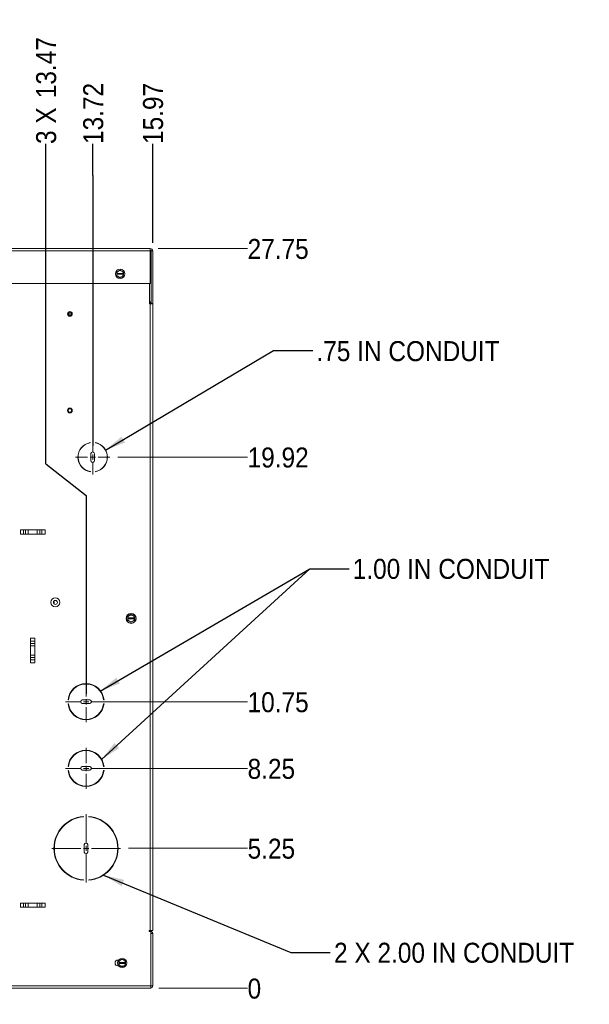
# Paper-space layout '3' of a CAD drawing. Header units: inches. Extents: x 1 to 109, y 1 to 85.
# Tile 44 of 107: x 20 to 37, y 36 to 67. Entities that reach past the tile are written whole.
import ezdxf

# ---------------------------------------------------------------- set-up
doc = ezdxf.new("R2010")
doc.units = ezdxf.units.IN
doc.header["$MEASUREMENT"] = 0
doc.layers.add('FORMAT', color=7, linetype='Continuous')
doc.styles.add('SLDTEXTSTYLE0', font='GOTHIC.TTF', dxfattribs={"width": 0.913})
doc.styles.get("Standard").update_dxf_attribs({"font": 'GOTHIC.TTF'})
doc.dimstyles.new('SLDDIMSTYLE0', dxfattribs={"dimtxt": 0.625, "dimasz": 0.65, "dimexe": 0, "dimexo": 0.0625, "dimgap": 0.15625, "dimtad": 0, "dimtih": 1, "dimtoh": 1, "dimdec": 0, "dimlfac": 1.2, "dimrnd": 1e-09, "dimzin": 12, "dimdsep": 46, "dimtxsty": 'SLDTEXTSTYLE0', "dimblk1": 'NONE', "dimblk2": 'NONE', "dimsah": 1, "dimcen": 0.09, "dimadec": 0, "dimazin": 3, "dimtfac": 1, "dimtdec": 0, "dimtofl": 0, "dimtmove": 0, "dimatfit": 3, "dimldrblk": 'NONE', "dimfxl": 1, "dimfrac": 2, "dimtolj": 1, "dimtzin": 12, "dimarcsym": 0})
doc.dimstyles.new('SLDDIMSTYLE1', dxfattribs={"dimtxt": 0.625, "dimasz": 0.65, "dimexe": 0, "dimexo": 0.0625, "dimgap": 0.15625, "dimtad": 0, "dimtih": 1, "dimtoh": 1, "dimlfac": 1.2, "dimrnd": 1e-09, "dimzin": 12, "dimdsep": 46, "dimtxsty": 'SLDTEXTSTYLE0', "dimblk1": 'NONE', "dimblk2": 'NONE', "dimsah": 1, "dimcen": 0.09, "dimadec": 0, "dimazin": 3, "dimtfac": 1, "dimtofl": 0, "dimtmove": 0, "dimatfit": 3, "dimldrblk": 'NONE', "dimfxl": 1, "dimfrac": 2, "dimtolj": 1, "dimtzin": 12, "dimarcsym": 0})
doc.dimstyles.new('SLDDIMSTYLE2', dxfattribs={"dimtxt": 0, "dimasz": 0.65, "dimexe": 0, "dimexo": 0.0625, "dimgap": 0, "dimtad": 0, "dimtih": 1, "dimtoh": 1, "dimdec": 0, "dimrnd": 1e-09, "dimzin": 0, "dimdsep": 46, "dimtxsty": 'STANDARD', "dimsah": 1, "dimcen": 0.09, "dimadec": 0, "dimazin": 0, "dimtfac": 0.65, "dimtdec": 0, "dimtofl": 0, "dimtmove": 0, "dimatfit": 3, "dimfxl": 1, "dimfrac": 2, "dimtolj": 1, "dimtzin": 0, "dimarcsym": 0})

# ---------------------------------------------------------------- blocks, each defined once
blk = doc.blocks.new('_D_89')
at = {"layer": 'FORMAT', "color": 1, "ltscale": 5}
for p, q in [((20.458, 52.784), (20.458, 62.785)), ((20.458, 52.784), (21.715, 51.799)), ((21.715, 51.799), (21.715, 45.599))]:
    blk.add_line(p, q, dxfattribs=at)
at = {"layer": 'FORMAT', "color": 1, "ltscale": 5, "char_height": 0.625, "attachment_point": 1, "rotation": 90, "style": 'SLDTEXTSTYLE0'}
for s, insert in [('13.47', (20.156, 64.216)), ('3 X ', (20.156, 62.785))]:
    blk.add_mtext(s, dxfattribs=dict(at, insert=insert))
blk = doc.blocks.new('_NONE')
blk = doc.blocks.new('_D_90')
at = {"layer": 'FORMAT', "color": 1, "ltscale": 5}
for p, q in [((21.929, 61.801), (21.929, 62.785)), ((21.929, 61.801), (21.924, 60.816)), ((21.924, 60.816), (21.924, 53.353))]:
    blk.add_line(p, q, dxfattribs=at)
at = {"layer": 'FORMAT', "color": 1, "ltscale": 5, "insert": (21.627, 62.785), "char_height": 0.625, "attachment_point": 1, "rotation": 90, "style": 'SLDTEXTSTYLE0'}
blk.add_mtext('13.72', dxfattribs=at)
blk = doc.blocks.new('_D_91')
at = {"layer": 'FORMAT', "color": 1, "ltscale": 5}
blk.add_line((23.799, 59.691), (23.799, 62.785), dxfattribs=at)
at = {"layer": 'FORMAT', "color": 1, "ltscale": 5, "insert": (23.497, 62.785), "char_height": 0.625, "attachment_point": 1, "rotation": 90, "style": 'SLDTEXTSTYLE0'}
blk.add_mtext('15.97', dxfattribs=at)
blk = doc.blocks.new('_D_92')
at = {"color": 1, "linetype": 'Continuous', "lineweight": 0, "ltscale": 5}
blk.add_line((23.986, 36.391), (26.765, 36.391), dxfattribs=at)
at = {"color": 1, "linetype": 'Continuous', "lineweight": 0, "ltscale": 5, "insert": (26.765, 36.693), "char_height": 0.625, "attachment_point": 1, "style": 'SLDTEXTSTYLE0'}
blk.add_mtext('0', dxfattribs=at)
blk = doc.blocks.new('_D_93')
at = {"color": 1, "linetype": 'Continuous', "lineweight": 0, "ltscale": 5}
blk.add_line((23.038, 40.766), (26.765, 40.766), dxfattribs=at)
at = {"color": 1, "linetype": 'Continuous', "lineweight": 0, "ltscale": 5, "insert": (26.765, 41.068), "char_height": 0.625, "attachment_point": 1, "style": 'SLDTEXTSTYLE0'}
blk.add_mtext('5.25', dxfattribs=at)
blk = doc.blocks.new('_D_94')
at = {"color": 1, "linetype": 'Continuous', "lineweight": 0, "ltscale": 5}
blk.add_line((22.132, 43.262), (26.765, 43.262), dxfattribs=at)
at = {"color": 1, "linetype": 'Continuous', "lineweight": 0, "ltscale": 5, "insert": (26.765, 43.564), "char_height": 0.625, "attachment_point": 1, "style": 'SLDTEXTSTYLE0'}
blk.add_mtext('8.25', dxfattribs=at)
blk = doc.blocks.new('_D_95')
at = {"color": 1, "linetype": 'Continuous', "lineweight": 0, "ltscale": 5}
blk.add_line((22.132, 45.345), (26.765, 45.345), dxfattribs=at)
at = {"color": 1, "linetype": 'Continuous', "lineweight": 0, "ltscale": 5, "insert": (26.765, 45.647), "char_height": 0.625, "attachment_point": 1, "style": 'SLDTEXTSTYLE0'}
blk.add_mtext('10.75', dxfattribs=at)
blk = doc.blocks.new('_D_96')
at = {"color": 1, "linetype": 'Continuous', "lineweight": 0, "ltscale": 5}
blk.add_line((22.713, 52.995), (26.765, 52.995), dxfattribs=at)
at = {"color": 1, "linetype": 'Continuous', "lineweight": 0, "ltscale": 5, "insert": (26.765, 53.297), "char_height": 0.625, "attachment_point": 1, "style": 'SLDTEXTSTYLE0'}
blk.add_mtext('19.92', dxfattribs=at)
blk = doc.blocks.new('_D_97')
at = {"color": 1, "linetype": 'Continuous', "lineweight": 0, "ltscale": 5}
blk.add_line((23.975, 59.515), (26.765, 59.515), dxfattribs=at)
at = {"color": 1, "linetype": 'Continuous', "lineweight": 0, "ltscale": 5, "insert": (26.765, 59.817), "char_height": 0.625, "attachment_point": 1, "style": 'SLDTEXTSTYLE0'}
blk.add_mtext('27.75', dxfattribs=at)
blk = doc.blocks.new('SW_CENTERMARKSYMBOL_14')
at = {"color": 0, "linetype": 'Continuous', "lineweight": 0, "ltscale": 5}
for p, q in [((0, 0.167), (0, 1.073)), ((-0.167, 0), (-1.073, 0)), ((0, 0), (-0.083, 0)), ((0, 0), (0, 0.083)), ((0, 0), (0, -0.083)), ((0, 0), (0.083, 0)), ((0.167, 0), (1.073, 0)), ((0, -0.167), (0, -1.073))]:
    blk.add_line(p, q, dxfattribs=at)
blk = doc.blocks.new('SW_CENTERMARKSYMBOL_15')
at = {"color": 0, "linetype": 'Continuous', "lineweight": 0, "ltscale": 5}
for p, q in [((0, 0.167), (0, 0.637)), ((-0.167, 0), (-0.637, 0)), ((0, 0), (-0.083, 0)), ((0, 0), (0, 0.083)), ((0, 0), (0, -0.083)), ((0, 0), (0.083, 0)), ((0.167, 0), (0.637, 0)), ((0, -0.167), (0, -0.637))]:
    blk.add_line(p, q, dxfattribs=at)
blk = doc.blocks.new('SW_CENTERMARKSYMBOL_16')
at = {"color": 0, "linetype": 'Continuous', "lineweight": 0, "ltscale": 5}
for p, q in [((0, 0.167), (0, 0.637)), ((-0.167, 0), (-0.637, 0)), ((0, 0), (-0.083, 0)), ((0, 0), (0, 0.083)), ((0, 0), (0, -0.083)), ((0, 0), (0.083, 0)), ((0.167, 0), (0.637, 0)), ((0, -0.167), (0, -0.637))]:
    blk.add_line(p, q, dxfattribs=at)
blk = doc.blocks.new('SW_CENTERMARKSYMBOL_17')
at = {"color": 0, "linetype": 'Continuous', "lineweight": 0, "ltscale": 5}
for p, q in [((0, 0.167), (0, 0.54)), ((-0.167, 0), (-0.54, 0)), ((0, 0), (-0.083, 0)), ((0, 0), (0, 0.083)), ((0, 0), (0, -0.083)), ((0, 0), (0.083, 0)), ((0.167, 0), (0.54, 0)), ((0, -0.167), (0, -0.54))]:
    blk.add_line(p, q, dxfattribs=at)

psp = doc.layouts.new('3')

# ---------------------------------------------------------------- linework, layer by layer
at = {"color": 7, "linetype": 'Continuous', "lineweight": 15, "ltscale": 5}
for p, q in [((10.5197, 59.5146), (23.7249, 59.5146)), ((23.7249, 59.4406), (10.5197, 59.4406)), ((23.7249, 59.5106), (23.7249, 59.5146)), ((23.7249, 59.5106), (23.7249, 59.4406)), ((23.7249, 59.4406), (23.7249, 58.4231)), ((23.7491, 57.7981), (23.7491, 59.4406)), ((23.7491, 59.4406), (23.7989, 59.4406)), ((23.7989, 57.7981), (23.7989, 59.4406)), ((22.692, 58.7934), (22.7277, 58.814)), ((22.7277, 58.814), (22.7633, 58.8346)), ((22.7962, 58.8346), (22.8318, 58.814)), ((22.8318, 58.814), (22.8675, 58.7934)), ((22.6756, 58.7368), (22.6764, 58.7368)), ((22.6756, 58.7368), (22.6756, 58.7108)), ((22.6756, 58.6827), (22.6756, 58.7108)), ((22.6764, 58.7108), (22.6756, 58.7108)), ((22.8831, 58.7368), (22.6764, 58.7368)), ((22.6764, 58.7108), (22.8831, 58.7108)), ((22.7277, 58.6336), (22.692, 58.6542)), ((22.7633, 58.613), (22.7277, 58.6336)), ((22.8318, 58.6336), (22.7962, 58.613)), ((22.8675, 58.6542), (22.8318, 58.6336)), ((22.8831, 58.7368), (22.8839, 58.7368)), ((22.8839, 58.7108), (22.8831, 58.7108)), ((22.8839, 58.7108), (22.8839, 58.7368)), ((22.8839, 58.7108), (22.8839, 58.6827)), ((23.7249, 58.4231), (10.5197, 58.4231)), ((23.6947, 57.7863), (23.6947, 58.4231)), ((23.6947, 57.848), (23.7249, 57.848)), ((23.6947, 57.7981), (23.7249, 57.7981)), ((23.6947, 57.7863), (23.7197, 57.7863)), ((23.7197, 38.1982), (23.7197, 57.7863)), ((23.7197, 57.7863), (23.7987, 57.7863)), ((23.7249, 57.848), (23.7249, 57.7981)), ((23.7989, 57.7981), (23.7491, 57.7981)), ((23.7987, 57.7863), (23.7987, 38.1982)), ((21.1881, 57.5228), (21.1881, 57.4254)), ((21.2402, 57.5204), (21.2402, 57.4277)), ((21.8403, 53.4432), (21.8403, 53.4491)), ((22.007, 53.4491), (22.007, 53.4432)), ((21.8695, 53.1053), (21.8695, 52.8886)), ((21.9786, 52.8863), (21.9778, 53.103)), ((21.8557, 52.5376), (21.855, 52.5436)), ((22.007, 52.5461), (22.007, 52.5401)), ((19.6636, 50.7224), (19.6636, 50.5924)), ((19.6636, 50.7224), (20.4337, 50.7224)), ((19.6636, 50.5924), (20.4337, 50.5924)), ((19.7595, 50.5924), (19.7595, 50.7224)), ((19.8285, 50.7224), (19.8285, 50.5924)), ((19.9046, 50.5924), (19.9046, 50.7224)), ((20.1927, 50.7224), (20.1927, 50.5924)), ((20.2688, 50.5924), (20.2688, 50.7224)), ((20.3378, 50.7224), (20.3378, 50.5924)), ((20.4337, 50.5924), (20.4337, 50.7224)), ((20.7174, 48.4736), (20.6996, 48.4736)), ((20.7174, 48.4736), (20.7174, 48.4074)), ((23.0118, 48.046), (23.0118, 48.0629)), ((23.0362, 48.0237), (23.0718, 48.0443)), ((23.0718, 48.0443), (23.1075, 48.0648)), ((23.1404, 48.0648), (23.176, 48.0443)), ((23.176, 48.0443), (23.2116, 48.0237)), ((23.0118, 47.8452), (23.0118, 47.8621)), ((23.0197, 47.9671), (23.0206, 47.9671)), ((23.0197, 47.9671), (23.0197, 47.941)), ((23.0197, 47.9129), (23.0197, 47.941)), ((23.0206, 47.941), (23.0197, 47.941)), ((23.2273, 47.9671), (23.0206, 47.9671)), ((23.0206, 47.941), (23.2273, 47.941)), ((23.0718, 47.8638), (23.0362, 47.8844)), ((23.1075, 47.8433), (23.0718, 47.8638)), ((23.176, 47.8638), (23.1404, 47.8433)), ((23.2116, 47.8844), (23.176, 47.8638)), ((23.2273, 47.9671), (23.2281, 47.9671)), ((23.2281, 47.941), (23.2273, 47.941)), ((23.2281, 47.941), (23.2281, 47.9671)), ((23.2281, 47.941), (23.2281, 47.9129)), ((20.1137, 47.338), (19.9837, 47.338)), ((19.9837, 47.338), (19.9837, 46.568)), ((19.9837, 47.2422), (20.1137, 47.2422)), ((20.1137, 47.1731), (19.9837, 47.1731)), ((19.9837, 47.0971), (20.1137, 47.0971)), ((20.1137, 47.338), (20.1137, 46.568)), ((20.1137, 46.8089), (19.9837, 46.8089)), ((19.9837, 46.7328), (20.1137, 46.7328)), ((20.1137, 46.6638), (19.9837, 46.6638)), ((19.9837, 46.568), (20.1137, 46.568)), ((21.1525, 45.4116), (21.1651, 45.4116)), ((21.1651, 45.2866), (21.1525, 45.2866)), ((21.5487, 45.3532), (21.5487, 45.3449)), ((21.832, 45.4032), (21.5987, 45.4032)), ((21.5987, 45.2949), (21.832, 45.2949)), ((21.882, 45.3449), (21.882, 45.3532)), ((22.2655, 45.4116), (22.2781, 45.4116)), ((22.2781, 45.2866), (22.2655, 45.2866)), ((21.3699, 44.9162), (21.3528, 44.9141)), ((21.1525, 43.3282), (21.1651, 43.3282)), ((21.1651, 43.2032), (21.1525, 43.2032)), ((21.5487, 43.2699), (21.5487, 43.2616)), ((21.832, 43.3199), (21.5987, 43.3199)), ((21.5987, 43.2116), (21.832, 43.2116)), ((21.882, 43.2616), (21.882, 43.2699)), ((22.2655, 43.3282), (22.2781, 43.3282)), ((22.2781, 43.2032), (22.2655, 43.2032)), ((21.8131, 42.708), (21.6176, 42.708)), ((21.632, 41.7518), (21.632, 41.7643)), ((21.7987, 41.7643), (21.7987, 41.7518)), ((20.7591, 41.0653), (20.7591, 41.0203)), ((22.6341, 41.1658), (22.6341, 41.1334)), ((21.6612, 40.8824), (21.6612, 40.6491)), ((21.7195, 40.9324), (21.7112, 40.9324)), ((21.7695, 40.6491), (21.7695, 40.8824)), ((20.7591, 40.5111), (20.7591, 40.4662)), ((21.7112, 40.5991), (21.7195, 40.5991)), ((22.6341, 40.398), (22.6341, 40.3656)), ((20.871, 40.2496), (20.8564, 40.2496)), ((22.5743, 40.2496), (22.5597, 40.2496)), ((21.632, 39.7671), (21.632, 39.7797)), ((21.7987, 39.7797), (21.7987, 39.7671)), ((19.6636, 39.0557), (19.6636, 38.9257)), ((19.6636, 39.0557), (20.4337, 39.0557)), ((19.6636, 38.9257), (20.4337, 38.9257)), ((19.7595, 38.9257), (19.7595, 39.0557)), ((19.8285, 39.0557), (19.8285, 38.9257)), ((19.9046, 38.9257), (19.9046, 39.0557)), ((20.1927, 39.0557), (20.1927, 38.9257)), ((20.2688, 38.9257), (20.2688, 39.0557)), ((20.3378, 39.0557), (20.3378, 38.9257)), ((20.4337, 38.9257), (20.4337, 39.0557)), ((23.6886, 38.1982), (23.7197, 38.1982)), ((23.6886, 38.1982), (23.6886, 38.1671)), ((23.7197, 38.1819), (23.6886, 38.1819)), ((23.7987, 38.1982), (23.7197, 38.1982)), ((23.6886, 38.1671), (23.7364, 38.1671)), ((23.7364, 38.1671), (23.7364, 36.4696)), ((23.7364, 38.103), (23.7987, 38.103)), ((23.7987, 36.4696), (23.7987, 38.103)), ((22.7146, 37.273), (22.7324, 37.273)), ((22.7577, 37.2518), (22.7933, 37.2724)), ((22.7933, 37.2724), (22.829, 37.2929)), ((22.8619, 37.2929), (22.8975, 37.2724)), ((22.8975, 37.2724), (22.9331, 37.2518)), ((22.7324, 37.0913), (22.7146, 37.0913)), ((22.7412, 37.1952), (22.7421, 37.1952)), ((22.7412, 37.1952), (22.7412, 37.1691)), ((22.7412, 37.141), (22.7412, 37.1691)), ((22.7421, 37.1691), (22.7412, 37.1691)), ((22.9488, 37.1952), (22.7421, 37.1952)), ((22.7421, 37.1691), (22.9488, 37.1691)), ((22.7933, 37.0919), (22.7577, 37.1125)), ((22.829, 37.0714), (22.7933, 37.0919)), ((22.8975, 37.0919), (22.8619, 37.0714)), ((22.9331, 37.1125), (22.8975, 37.0919)), ((22.9488, 37.1952), (22.9496, 37.1952)), ((22.9496, 37.1691), (22.9488, 37.1691)), ((22.9496, 37.1691), (22.9496, 37.1952)), ((22.9496, 37.1691), (22.9496, 37.141)), ((23.7364, 36.4696), (10.5072, 36.4696)), ((23.7197, 36.3907), (10.5072, 36.3907)), ((23.7364, 36.3907), (23.7197, 36.3907)), ((23.7364, 36.4696), (23.7364, 36.3907)), ((23.7364, 36.4696), (23.7987, 36.4696))]:
    psp.add_line(p, q, dxfattribs=at)
at = {"color": 8, "linetype": 'Continuous', "lineweight": 15, "ltscale": 5}
for p, q in [((23.0285, 48.0632), (23.0285, 48.0778)), ((23.0285, 47.8303), (23.0285, 47.8449)), ((23.7197, 38.1671), (23.7197, 38.1819))]:
    psp.add_line(p, q, dxfattribs=at)
at = {"color": 7, "linetype": 'Continuous', "lineweight": 15, "ltscale": 5, "flags": 128}
for points in [[(23.7249, 57.7981), (23.7393, 57.7996), (23.7491, 57.8022)], [(21.5512, 44.8071), (21.5471, 44.8158), (21.5435, 44.8226)]]:
    psp.add_lwpolyline(points, dxfattribs=at)
at = {"color": 7, "linetype": 'Continuous', "lineweight": 15, "ltscale": 25}
for centre, radius in [((22.7797, 58.7238), 0.145), ((21.212, 57.4741), 0.0737), ((21.212, 57.4741), 0.0683), ((21.212, 57.4741), 0.0567), ((21.212, 57.4741), 0.0542), ((21.212, 54.4532), 0.0738), ((21.212, 54.4532), 0.0683), ((21.212, 54.4532), 0.0567), ((21.212, 54.4532), 0.0543), ((20.7578, 48.4538), 0.1435), ((20.7578, 48.4538), 0.0615), ((23.1239, 47.9541), 0.1562), ((23.1239, 47.9541), 0.145), ((22.8454, 37.1821), 0.145)]:
    psp.add_circle(centre, radius, dxfattribs=at)
for centre, radius, start, end in [((23.7249, 59.4406), 0.074, 0, 90), ((23.7249, 59.4406), 0.0242, 0, 90), ((22.7797, 58.7238), 0.112, 141.55462, 158.44538), ((22.7797, 58.7238), 0.1042, 120, 172.81924), ((22.7797, 58.7238), 0.1042, 60, 120), ((22.7797, 58.7238), 0.112, 81.55462, 98.44538), ((22.7797, 58.7238), 0.1042, 7.18076, 60), ((22.7797, 58.7238), 0.112, 21.55462, 38.44538), ((22.7797, 58.7238), 0.112, 201.55462, 218.44538), ((22.7797, 58.7238), 0.1042, 187.18076, 240), ((22.7797, 58.7238), 0.1042, 240, 300), ((22.7797, 58.7238), 0.112, 261.55462, 278.44538), ((22.7797, 58.7238), 0.1042, 300, 352.81924), ((22.7797, 58.7238), 0.112, 321.55462, 338.44538), ((23.7249, 57.8721), 0.0242, 270, 0), ((21.9237, 52.9946), 0.4621, 100.38972, 261.53721), ((21.9237, 52.9946), 0.4563, 100.52406, 261.34473), ((21.9237, 52.9946), 0.4621, 280.38972, 79.61028), ((21.9237, 52.9946), 0.4563, 280.52406, 79.47594), ((21.9237, 53.103), 0.0542, 359.99845, 177.55016), ((21.9241, 52.8863), 0.0546, 177.56852, 359.99962), ((23.1239, 47.9541), 0.112, 141.55462, 158.44538), ((23.1239, 47.9541), 0.1042, 120, 172.81924), ((23.1239, 47.9541), 0.1042, 60, 120), ((23.1239, 47.9541), 0.112, 81.55462, 98.44538), ((23.1239, 47.9541), 0.1042, 7.18076, 60), ((23.1239, 47.9541), 0.112, 21.55462, 38.44538), ((23.1239, 47.9541), 0.112, 201.55462, 218.44538), ((23.1239, 47.9541), 0.1042, 187.18076, 240), ((23.1239, 47.9541), 0.1042, 240, 300), ((23.1239, 47.9541), 0.112, 261.55462, 278.44538), ((23.1239, 47.9541), 0.1042, 300, 352.81924), ((23.1239, 47.9541), 0.112, 321.55462, 338.44538), ((21.7153, 45.3491), 0.5663, 6.33695, 173.66305), ((21.7153, 45.3491), 0.5537, 6.4806, 173.5194), ((21.7153, 45.3491), 0.5663, 186.33695, 353.66305), ((21.7153, 45.3491), 0.5537, 186.4806, 353.5194), ((21.5987, 45.3532), 0.05, 90, 180), ((21.5987, 45.3449), 0.05, 180, 270), ((21.832, 45.3532), 0.05, 0, 90), ((21.832, 45.3449), 0.05, 270, 0), ((21.7153, 43.2657), 0.5663, 6.33695, 173.66305), ((21.7153, 43.2657), 0.5537, 6.4806, 173.5194), ((21.7153, 43.2657), 0.5663, 186.33695, 353.66305), ((21.7153, 43.2657), 0.5538, 186.4806, 353.5194), ((21.5987, 43.2699), 0.05, 90, 180), ((21.5987, 43.2616), 0.05, 180, 270), ((21.832, 43.2699), 0.05, 0, 90), ((21.832, 43.2616), 0.05, 270, 0), ((21.7153, 40.7657), 1.0021, 94.77023, 265.22977), ((21.7153, 40.7657), 0.9896, 94.83063, 265.16937), ((21.7153, 40.7657), 1.0021, 274.77023, 85.22977), ((21.7153, 40.7657), 0.9896, 274.83063, 85.16937), ((21.7112, 40.8824), 0.05, 90, 180), ((21.7112, 40.6491), 0.05, 180, 270), ((21.7195, 40.8824), 0.05, 0, 90), ((21.7195, 40.6491), 0.05, 270, 0), ((23.7197, 38.103), 0.0789, 0, 90), ((22.7146, 37.1821), 0.0908, 90, 270), ((22.8454, 37.1821), 0.112, 141.55462, 158.44538), ((22.8454, 37.1821), 0.1042, 120, 172.81924), ((22.8454, 37.1821), 0.1042, 60, 120), ((22.8454, 37.1821), 0.112, 81.55462, 98.44538), ((22.8454, 37.1821), 0.1042, 7.18076, 60), ((22.8454, 37.1821), 0.112, 21.55462, 38.44538), ((22.8454, 37.1821), 0.112, 201.55462, 218.44538), ((22.8454, 37.1821), 0.1042, 187.18076, 240), ((22.8454, 37.1821), 0.1042, 240, 300), ((22.8454, 37.1821), 0.112, 261.55462, 278.44538), ((22.8454, 37.1821), 0.1042, 300, 352.81924), ((22.8454, 37.1821), 0.112, 321.55462, 338.44538), ((23.7197, 36.4696), 0.0789, 282.19229, 0)]:
    psp.add_arc(centre, radius, start, end, dxfattribs=at)
at = {"color": 7, "linetype": 'Continuous', "lineweight": 15, "ltscale": 5}
for points, knots in [([(22.6756, 58.7368), (22.6756, 58.7447), (22.6756, 58.7541), (22.6756, 58.7634), (22.6756, 58.765)], [0, 0, 0, 0, 0.8316866, 1, 1, 1, 1]), ([(22.8839, 58.765), (22.8839, 58.7634), (22.8839, 58.7541), (22.8839, 58.7447), (22.8839, 58.7368)], [0, 0, 0, 0, 0.1683134, 1, 1, 1, 1]), ([(23.0197, 47.9671), (23.0197, 47.9749), (23.0197, 47.9843), (23.0197, 47.9936), (23.0197, 47.9952)], [0, 0, 0, 0, 0.8317271, 1, 1, 1, 1]), ([(23.2281, 47.9952), (23.2281, 47.9936), (23.2281, 47.9843), (23.2281, 47.9749), (23.2281, 47.9671)], [0, 0, 0, 0, 0.1682729, 1, 1, 1, 1]), ([(22.7412, 37.1952), (22.7412, 37.203), (22.7412, 37.2124), (22.7412, 37.2217), (22.7412, 37.2233)], [0, 0, 0, 0, 0.83173, 1, 1, 1, 1]), ([(22.9496, 37.2233), (22.9496, 37.2217), (22.9496, 37.2124), (22.9496, 37.203), (22.9496, 37.1952)], [0, 0, 0, 0, 0.16827, 1, 1, 1, 1])]:
    psp.add_open_spline(points, degree=3, knots=knots, dxfattribs=at)

# ---------------------------------------------------------------- block references
at = {"color": 1, "linetype": 'Continuous', "lineweight": 0, "ltscale": 5}
for name, p in [('SW_CENTERMARKSYMBOL_17', (21.9237, 52.9946)), ('SW_CENTERMARKSYMBOL_15', (21.7153, 45.3491)), ('SW_CENTERMARKSYMBOL_16', (21.7153, 43.2657)), ('SW_CENTERMARKSYMBOL_14', (21.7153, 40.7657))]:
    psp.add_blockref(name, p, dxfattribs=at)

# ---------------------------------------------------------------- texts
at = {"color": 1, "linetype": 'Continuous', "lineweight": 0, "ltscale": 5, "char_height": 0.625, "attachment_point": 1, "style": 'SLDTEXTSTYLE0'}
for s, insert in [('.75 IN CONDUIT', (28.9168, 56.6217)), ('1.00 IN CONDUIT', (30.0513, 49.8148)), ('2 X 2.00 IN CONDUIT', (29.4669, 37.8141))]:
    psp.add_mtext(s, dxfattribs=dict(at, insert=insert))

# ---------------------------------------------------------------- dimensions: what is measured, and where the dimension line sits
at = {"color": 1, "linetype": 'Continuous', "lineweight": 0, "ltscale": 5}
for feature_location, offset, origin, dimstyle, picture, middle in [((23.7249, 59.5146), (3.0403, 0), (23.7364, 36.3907), 'SLDDIMSTYLE1', '_D_97', (28.0582, 59.5146)), ((22.4632, 52.9946), (4.302, 0), (23.7364, 36.3907), 'SLDDIMSTYLE1', '_D_96', (28.0582, 52.9946)), ((21.882, 45.3449), (4.8832, 0), (23.7364, 36.3907), 'SLDDIMSTYLE1', '_D_95', (28.0582, 45.3449)), ((21.881989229, 43.2615575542), (4.8832141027, 0), (23.7364058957, 36.3907242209), 'SLDDIMSTYLE1', '_D_94', (27.827269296, 43.2615575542)), ((22.7882, 40.7657), (3.977, 0), (23.7364, 36.3907), 'SLDDIMSTYLE1', '_D_93', (27.8273, 40.7657)), ((23.7364058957, 36.3907242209), (3.028797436, 0), (23.7364058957, 36.3907242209), 'SLDDIMSTYLE0', '_D_92', (27.2500123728, 36.3907242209))]:
    dim = psp.add_ordinate_dim(feature_location=feature_location, offset=offset, dtype=0, origin=origin, dimstyle=dimstyle, dxfattribs=at)
    dim.commit()
    dim.dimension.update_dxf_attribs({"geometry": picture, "text_midpoint": middle})
at = {"layer": 'FORMAT', "color": 1, "ltscale": 5}
dim = psp.add_ordinate_dim(feature_location=(21.7153, 45.3491), offset=(-1.2575, 17.4359), dtype=1, origin=(10.4908, 59.355), text='3 X <>', dimstyle='SLDDIMSTYLE1', dxfattribs=at)
dim.commit()
dim.dimension.update_dxf_attribs({"geometry": '_D_89', "text_midpoint": (20.4578, 64.7936)})
for feature_location, offset, picture, middle in [((21.9237, 53.103), (0.0057, 9.6819), '_D_90', (21.9294, 64.0779)), ((23.7989, 59.4406), (0, 3.3443), '_D_91', (23.7989, 64.0779))]:
    dim = psp.add_ordinate_dim(feature_location=feature_location, offset=offset, dtype=1, origin=(10.4908, 59.355), dimstyle='SLDDIMSTYLE1', dxfattribs=at)
    dim.commit()
    dim.dimension.update_dxf_attribs({"geometry": picture, "text_midpoint": middle})

# ---------------------------------------------------------------- leaders
at = {"color": 1, "linetype": 'Continuous', "lineweight": 0, "ltscale": 5}
for points in [[(22.324, 53.2135), (27.5737, 56.3274), (28.804, 56.3274)], [(22.1571, 45.6829), (28.7103, 49.5081), (29.9406, 49.5081)], [(22.1969, 43.5391), (28.7103, 49.5081), (29.9406, 49.5081)], [(22.2667, 39.929), (28.1193, 37.5061), (29.3496, 37.5061)]]:
    psp.add_leader(points, dimstyle='SLDDIMSTYLE2', dxfattribs=at)

doc.saveas('drawing.dxf')
